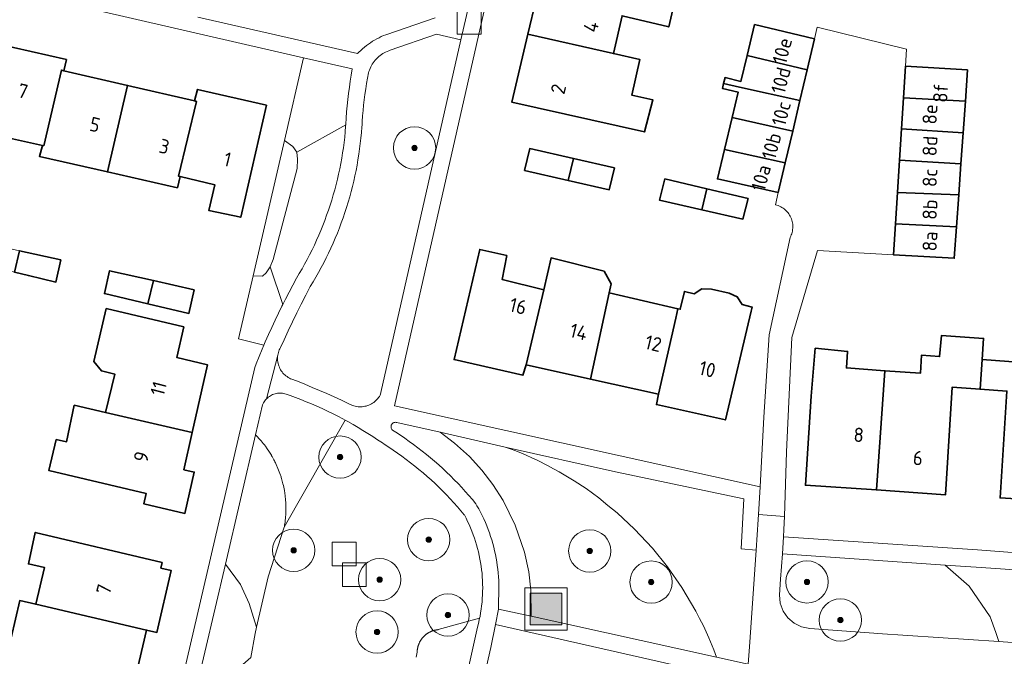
# Model space of a CAD drawing. Extents: x 154222 to 160093, y 456746 to 462495.
# Tile 73 of 254: x 157892 to 157985, y 460758 to 460818. Entities that reach past the tile are written whole.
import ezdxf
from ezdxf.enums import TextEntityAlignment as Align

# ---------------------------------------------------------------- set-up
doc = ezdxf.new("R2010")
doc.units = 0
doc.header["$LTSCALE"] = 0.75
doc.layers.get('0').update_dxf_attribs({"linetype": 'CONTINUOUS'})
for name, color, linetype, lineweight in [('B-XX-GR-BEPLANTING_CULTUUR_BODEMBEDEKKER-GV', 252, 'CONTINUOUS', 18), ('B-XX-GR-BEPLANTING_CULTUUR_BOSPLANTSOEN-GV', 252, 'CONTINUOUS', 18), ('B-XX-GR-BEPLANTING_CULTUUR_HEESTERS-GV', 252, 'CONTINUOUS', 18), ('B-XX-GR-BOOM-S', 252, 'CONTINUOUS', 25), ('B-XX-IE-MEUBILAIR_WEGMEUBILAIR-S', 252, 'CONTINUOUS', 25), ('B-XX-OG-BEBOUWING-GV', 6, 'CONTINUOUS', 35), ('B-XX-OG-BEBOUWING-T18', 1, 'CONTINUOUS', 18), ('B-XX-OG-TERREIN_CULTUURSCHEIDING-GV', 252, 'CONTINUOUS', 18), ('B-XX-OG-TERREIN_ERF-GV', 252, 'CONTINUOUS', 18), ('B-XX-RI-GWA_RIOOLPUT-S', 252, 'CONTINUOUS', 25), ('B-XX-VH-VERHARDING_STRAATBAKSTEEN-GV', 252, 'CONTINUOUS', 18), ('B-XX-VH-VERHARDING_TEGEL-GV', 252, 'CONTINUOUS', 18)]:
    doc.layers.add(name, color=color, linetype=linetype, lineweight=lineweight)
doc.styles.add('NLCS-ISO-M-T18', font='NLCS-ISO.ttf', dxfattribs={"height": 1.8})

# ---------------------------------------------------------------- blocks, each defined once
blk = doc.blocks.new('SIE-WEG_AFVALBAK-SO')
at = {"linetype": 'ByBlock', "lineweight": 18}
h = blk.add_hatch(color=0, dxfattribs=at)
h.dxf.hatch_style = 1
h.paths.add_polyline_path([(-1.5, -1.5), (1.5, -1.5), (1.5, 1.5), (-1.5, 1.5)])
at = {"color": 0, "linetype": 'ByBlock', "lineweight": 18}
for points in [[(-2, -2), (2, -2), (2, 2), (-2, 2)], [(-1.5, -1.5), (1.5, -1.5), (1.5, 1.5), (-1.5, 1.5)]]:
    blk.add_lwpolyline(points, close=True, dxfattribs=at)
blk = doc.blocks.new('SRI-PUT_INSPECTIEPUT_RIOOLPUT-SO')
at = {"color": 0, "linetype": 'ByBlock', "lineweight": 18}
blk.add_lwpolyline([(-1.125, -1.125), (1.125, -1.125), (1.125, 1.125), (-1.125, 1.125)], close=True, dxfattribs=at)
blk = doc.blocks.new('SGR-BOOM_01-SO')
at = {"linetype": 'ByBlock', "lineweight": 18}
h = blk.add_hatch(color=0, dxfattribs=at)
h.dxf.hatch_style = 1
edge = h.paths.add_edge_path()
edge.add_arc((0, 0), 0.25, 0, 360)
at = {"color": 0, "linetype": 'ByBlock', "lineweight": 18}
for radius in [2, 0.25]:
    blk.add_circle((0, 0), radius, dxfattribs=at)

msp = doc.modelspace()

# ---------------------------------------------------------------- linework, layer by layer
at = {"layer": 'B-XX-GR-BEPLANTING_CULTUUR_BODEMBEDEKKER-GV'}
msp.add_lwpolyline([(157982.762, 460766.236), (157979.368, 460766.47), (157981.638, 460764.491), (157983.618, 460761.583), (157984.141, 460760.109), (157984.427, 460759.238), (157986.938, 460759.068), (157987.255, 460763.924), (157999.852, 460763.088), (157999.509, 460758.231), (158000, 460758.198), (158003.383, 460757.971), (158003.838, 460764.77), (158000, 460765.037)], close=True, dxfattribs=at)
at = {"layer": 'B-XX-GR-BEPLANTING_CULTUUR_BOSPLANTSOEN-GV'}
msp.add_lwpolyline([(157908.785, 460818.227), (157923.878, 460814.774), (157924.005, 460814.907), (157924.172, 460815.073), (157924.344, 460815.232), (157924.522, 460815.385), (157924.705, 460815.533), (157924.893, 460815.674), (157925.085, 460815.808), (157925.282, 460815.936), (157925.484, 460816.057), (157925.689, 460816.171), (157925.898, 460816.278), (157926.11, 460816.378), (157926.326, 460816.471), (157926.545, 460816.556), (157931.216, 460818.155)], dxfattribs=at)
at = {"layer": 'B-XX-GR-BEPLANTING_CULTUUR_HEESTERS-GV'}
for points in [[(157923.376, 460813.328), (157918.778, 460814.388), (157916.971, 460806.579), (157917.768, 460805.993), (157918.147, 460805.48), (157922.757, 460808.035), (157922.761, 460808.102), (157922.797, 460808.686), (157922.842, 460809.269), (157922.894, 460809.852), (157922.955, 460810.434), (157923.023, 460811.015), (157923.1, 460811.595), (157923.184, 460812.174), (157923.276, 460812.752)], [(157922.748, 460807.908), (157922.757, 460808.035), (157918.147, 460805.48), (157918.201, 460804.804), (157918.174, 460803.939), (157915.902, 460795.319), (157915.605, 460794.643), (157916.806, 460791.089), (157917.061, 460791.595), (157917.403, 460792.256), (157917.753, 460792.915), (157918.109, 460793.569), (157918.37, 460794.003), (157918.625, 460794.442), (157918.872, 460794.885), (157919.113, 460795.331), (157919.347, 460795.781), (157919.573, 460796.235), (157919.792, 460796.692), (157920.004, 460797.153), (157920.209, 460797.617), (157920.406, 460798.084), (157920.596, 460798.554), (157920.778, 460799.027), (157920.953, 460799.503), (157921.121, 460799.982), (157921.281, 460800.463), (157921.433, 460800.946), (157921.578, 460801.433), (157921.714, 460801.921), (157921.844, 460802.411), (157921.965, 460802.903), (157922.079, 460803.398), (157922.185, 460803.894), (157922.283, 460804.391), (157922.373, 460804.89), (157922.455, 460805.39), (157922.529, 460805.892), (157922.596, 460806.395), (157922.654, 460806.898), (157922.705, 460807.403)], [(157917.768, 460805.993), (157916.971, 460806.579), (157914.009, 460793.778), (157914.901, 460793.751), (157915.253, 460794.075), (157915.605, 460794.643), (157915.902, 460795.319), (157918.174, 460803.939), (157918.201, 460804.804), (157918.147, 460805.48)], [(157916.806, 460791.089), (157915.605, 460794.643), (157915.253, 460794.075), (157914.901, 460793.751), (157914.009, 460793.778), (157912.632, 460787.827), (157915.034, 460787.253), (157915.159, 460787.55), (157915.458, 460788.232), (157915.764, 460788.911), (157916.078, 460789.587), (157916.398, 460790.26), (157916.726, 460790.929)], [(157916.664, 460782.705), (157916.545, 460782.709), (157916.427, 460782.705), (157916.308, 460782.693), (157916.191, 460782.673), (157916.075, 460782.645), (157915.962, 460782.61), (157915.851, 460782.567), (157915.743, 460782.517), (157915.639, 460782.459), (157915.539, 460782.395), (157915.443, 460782.324), (157915.353, 460782.247), (157915.268, 460782.164), (157915.188, 460782.076), (157915.115, 460781.982), (157915.048, 460781.884), (157914.988, 460781.781), (157914.935, 460781.674), (157914.902, 460781.597), (157914.242, 460778.767), (157914.425, 460778.573), (157914.559, 460778.432), (157914.665, 460778.313), (157914.769, 460778.193), (157914.87, 460778.071), (157914.97, 460777.947), (157915.068, 460777.822), (157915.164, 460777.695), (157915.333, 460777.455), (157915.493, 460777.223), (157915.554, 460777.128), (157915.614, 460777.033), (157915.673, 460776.937), (157915.731, 460776.84), (157915.756, 460776.798), (157915.78, 460776.756), (157915.804, 460776.714), (157915.828, 460776.672), (157915.97, 460776.414), (157915.986, 460776.383), (157916.002, 460776.353), (157916.017, 460776.322), (157916.033, 460776.291), (157916.073, 460776.213), (157916.111, 460776.134), (157916.15, 460776.055), (157916.188, 460775.974), (157916.357, 460775.584), (157916.537, 460775.115), (157916.591, 460774.961), (157916.616, 460774.885), (157916.641, 460774.809), (157916.665, 460774.733), (157916.688, 460774.656), (157916.762, 460774.385), (157916.829, 460774.137), (157916.865, 460773.984), (157916.898, 460773.831), (157916.929, 460773.677), (157916.957, 460773.523), (157917.027, 460773.01), (157917.067, 460772.636), (157917.09, 460772.355), (157917.098, 460772.188), (157917.102, 460772.022), (157917.104, 460771.855), (157917.103, 460771.688), (157917.1, 460771.522), (157917.093, 460771.355), (157917.091, 460771.318), (157917.089, 460771.282), (157917.087, 460771.245), (157917.085, 460771.208), (157917.073, 460771.038), (157917.058, 460770.868), (157917.04, 460770.699), (157917.019, 460770.53), (157916.995, 460770.361), (157916.983, 460770.281), (157916.97, 460770.201), (157916.956, 460770.121), (157916.942, 460770.041), (157922.711, 460780.154), (157922.485, 460780.276), (157922.001, 460780.529), (157921.514, 460780.775), (157921.023, 460781.014), (157920.528, 460781.245), (157920.03, 460781.47), (157919.529, 460781.687), (157919.025, 460781.896), (157918.518, 460782.099), (157918.008, 460782.293), (157917.495, 460782.481), (157917.129, 460782.609), (157917.016, 460782.644), (157916.9, 460782.672), (157916.783, 460782.692)], [(157927.519, 460779.95), (157927.461, 460779.955), (157927.403, 460779.951), (157927.346, 460779.94), (157927.291, 460779.922), (157927.239, 460779.895), (157927.191, 460779.862), (157927.148, 460779.823), (157927.111, 460779.778), (157927.081, 460779.729), (157927.057, 460779.676), (157927.041, 460779.62), (157927.033, 460779.562), (157927.033, 460779.504), (157927.041, 460779.446), (157927.056, 460779.391), (157927.079, 460779.337), (157927.11, 460779.288), (157927.146, 460779.242), (157927.185, 460779.206), (157927.493, 460779.01), (157927.918, 460778.732), (157928.339, 460778.447), (157928.755, 460778.155), (157929.166, 460777.857), (157929.573, 460777.553), (157929.975, 460777.242), (157930.372, 460776.924), (157930.764, 460776.601), (157931.151, 460776.271), (157931.532, 460775.936), (157931.909, 460775.594), (157932.279, 460775.247), (157932.645, 460774.894), (157933.004, 460774.535), (157933.358, 460774.17), (157933.707, 460773.8), (157934.049, 460773.424), (157934.385, 460773.043), (157934.716, 460772.657), (157935.04, 460772.266), (157935.149, 460772.079), (157935.321, 460771.77), (157935.486, 460771.457), (157935.644, 460771.141), (157935.795, 460770.822), (157935.939, 460770.499), (157936.075, 460770.172), (157936.204, 460769.843), (157936.325, 460769.511), (157936.439, 460769.177), (157936.545, 460768.839), (157936.644, 460768.5), (157936.734, 460768.158), (157936.818, 460767.815), (157936.893, 460767.469), (157936.96, 460767.122), (157937.02, 460766.774), (157937.071, 460766.424), (157937.115, 460766.073), (157937.151, 460765.722), (157937.179, 460765.369), (157937.199, 460765.016), (157937.211, 460764.663), (157937.214, 460764.31), (157937.21, 460763.956), (157937.198, 460763.603), (157937.178, 460763.25), (157937.18, 460762.316), (157940.28, 460761.632), (157940.243, 460764.11), (157940.04, 460765.832), (157939.65, 460767.674), (157938.769, 460770.236), (157937.624, 460772.567), (157936.644, 460774.085), (157935.6, 460775.445), (157934.434, 460776.718), (157933.014, 460777.998), (157931.661, 460779.012), (157927.576, 460779.937)], [(157914.425, 460778.573), (157914.242, 460778.767), (157911.397, 460766.561), (157912.814, 460764.644), (157913.621, 460762.847), (157914.339, 460760.608), (157915.42, 460765.347), (157916.942, 460770.041), (157916.956, 460770.121), (157916.97, 460770.201), (157916.983, 460770.281), (157916.995, 460770.361), (157917.019, 460770.53), (157917.04, 460770.699), (157917.058, 460770.868), (157917.073, 460771.038), (157917.085, 460771.208), (157917.087, 460771.245), (157917.089, 460771.282), (157917.091, 460771.318), (157917.093, 460771.355), (157917.1, 460771.522), (157917.103, 460771.688), (157917.104, 460771.855), (157917.102, 460772.022), (157917.098, 460772.188), (157917.09, 460772.355), (157917.067, 460772.636), (157917.027, 460773.01), (157916.957, 460773.523), (157916.929, 460773.677), (157916.898, 460773.831), (157916.865, 460773.984), (157916.829, 460774.137), (157916.762, 460774.385), (157916.688, 460774.656), (157916.665, 460774.733), (157916.641, 460774.809), (157916.616, 460774.885), (157916.591, 460774.961), (157916.537, 460775.115), (157916.357, 460775.584), (157916.188, 460775.974), (157916.15, 460776.055), (157916.111, 460776.134), (157916.073, 460776.213), (157916.033, 460776.291), (157916.017, 460776.322), (157916.002, 460776.353), (157915.986, 460776.383), (157915.97, 460776.414), (157915.828, 460776.672), (157915.804, 460776.714), (157915.78, 460776.756), (157915.756, 460776.798), (157915.731, 460776.84), (157915.673, 460776.937), (157915.614, 460777.033), (157915.554, 460777.128), (157915.493, 460777.223), (157915.333, 460777.455), (157915.164, 460777.695), (157915.068, 460777.822), (157914.97, 460777.947), (157914.87, 460778.071), (157914.769, 460778.193), (157914.665, 460778.313), (157914.559, 460778.432)], [(157912.814, 460764.644), (157911.397, 460766.561), (157908.486, 460754.074), (157910.338, 460754.969), (157912.291, 460756.431), (157913.79, 460757.728), (157914.201, 460760.003), (157914.339, 460760.608), (157913.621, 460762.847)]]:
    msp.add_lwpolyline(points, close=True, dxfattribs=at)
for points in [[(157960.775, 460757.112), (157960.893, 460758.741), (157961.512, 460767.89), (157960.107, 460767.996), (157960.354, 460772.725), (157948.228, 460775.261), (157937.82, 460777.617), (157938.382, 460777.419), (157938.722, 460777.286), (157939.125, 460777.124), (157939.511, 460776.963), (157940.615, 460776.464), (157940.822, 460776.371), (157941.862, 460775.852), (157942.383, 460775.569), (157942.904, 460775.286), (157944.331, 460774.429), (157945.449, 460773.688), (157946.65, 460772.816), (157947.519, 460772.109), (157948.387, 460771.402), (157950.028, 460769.872), (157951.72, 460768.055), (157953.14, 460766.296), (157954.502, 460764.346), (157955.817, 460762.129), (157956.178, 460761.425), (157956.539, 460760.72), (157957.059, 460759.588), (157957.531, 460758.453), (157957.777, 460757.773)], [(157931.975, 460746.137), (157935.209, 460760.62), (157935.292, 460760.951), (157935.367, 460761.283), (157935.4, 460761.442), (157931.482, 460760.373), (157931.443, 460760.369), (157931.405, 460760.364), (157931.366, 460760.359), (157931.328, 460760.353), (157931.289, 460760.346), (157931.251, 460760.338), (157931.213, 460760.33), (157931.176, 460760.321), (157931.14, 460760.312), (157931.104, 460760.303), (157931.068, 460760.292), (157931.032, 460760.281), (157930.996, 460760.27), (157930.96, 460760.257), (157930.925, 460760.245), (157930.89, 460760.231), (157930.855, 460760.217), (157930.82, 460760.202), (157930.786, 460760.187), (157930.752, 460760.171), (157930.718, 460760.155), (157930.684, 460760.138), (157930.651, 460760.12), (157930.618, 460760.102), (157930.585, 460760.083), (157930.553, 460760.064), (157930.521, 460760.044), (157930.488, 460760.023), (157930.456, 460760.001), (157930.424, 460759.979), (157930.393, 460759.957), (157930.362, 460759.933), (157930.331, 460759.909), (157930.301, 460759.885), (157930.271, 460759.86), (157930.242, 460759.835), (157930.213, 460759.809), (157930.184, 460759.782), (157930.156, 460759.756), (157930.128, 460759.728), (157930.101, 460759.7), (157930.075, 460759.671), (157930.049, 460759.642), (157930.023, 460759.613), (157929.998, 460759.583), (157929.973, 460759.553), (157929.949, 460759.522), (157929.927, 460759.492), (157929.905, 460759.462), (157929.883, 460759.431), (157929.863, 460759.4), (157929.842, 460759.369), (157929.823, 460759.337), (157929.803, 460759.305), (157929.785, 460759.273), (157929.767, 460759.24), (157929.749, 460759.207), (157929.732, 460759.175), (157929.716, 460759.142), (157929.701, 460759.109), (157929.686, 460759.076), (157929.671, 460759.043), (157929.657, 460759.009), (157929.644, 460758.975), (157929.631, 460758.941), (157929.619, 460758.907), (157929.607, 460758.873), (157929.596, 460758.838), (157929.586, 460758.803), (157929.576, 460758.769), (157929.567, 460758.734), (157929.558, 460758.698), (157929.55, 460758.663), (157929.542, 460758.624), (157929.534, 460758.586), (157929.528, 460758.547), (157929.522, 460758.508), (157929.516, 460758.469), (157929.512, 460758.43), (157929.508, 460758.391), (157929.505, 460758.351), (157929.502, 460758.312), (157929.5, 460758.272), (157929.499, 460758.233), (157929.421, 460757.788)]]:
    msp.add_lwpolyline(points, dxfattribs=at)
at = {"layer": 'B-XX-OG-BEBOUWING-GV'}
for points in [[(157953.955, 460820.313), (157941.516, 460823.185), (157939.953, 460816.61), (157948.029, 460814.783), (157948.849, 460818.358), (157953.256, 460817.29)], [(157967.021, 460816.176), (157961.366, 460817.512), (157960.664, 460814.606), (157966.33, 460813.24)], [(157948.029, 460814.783), (157939.953, 460816.61), (157938.428, 460810.199), (157950.967, 460807.381), (157951.766, 460810.398), (157949.76, 460810.853), (157950.532, 460814.216)], [(157896.376, 460814.205), (157889.686, 460815.736), (157887.219, 460805.283), (157890.244, 460804.634), (157890.705, 460806.866), (157894.125, 460806.097), (157894.24, 460806.071), (157895.895, 460813.218), (157896.125, 460813.165)], [(157966.33, 460813.24), (157960.664, 460814.606), (157960.069, 460812.145), (157958.577, 460812.505), (157958.441, 460811.938), (157959.94, 460811.604), (157965.646, 460810.332)], [(157896.125, 460813.165), (157895.895, 460813.218), (157894.24, 460806.071), (157894.125, 460806.097), (157893.823, 460805.059), (157900.252, 460803.607), (157902.151, 460811.768)], [(157981.486, 460813.259), (157975.632, 460813.594), (157975.439, 460810.615), (157981.276, 460810.284)], [(157965.646, 460810.332), (157959.94, 460811.604), (157958.441, 460811.938), (157958.333, 460811.491), (157959.826, 460811.131), (157959.249, 460808.742), (157964.966, 460807.441)], [(157908.463, 460810.305), (157902.151, 460811.768), (157900.252, 460803.607), (157906.859, 460802.115), (157907.11, 460803.155), (157906.964, 460803.19), (157908.657, 460810.261)], [(157915.26, 460809.921), (157908.767, 460811.392), (157908.463, 460810.305), (157908.657, 460810.261), (157906.964, 460803.19), (157907.11, 460803.155), (157910.38, 460802.393), (157909.81, 460799.965), (157912.835, 460799.316)], [(157981.276, 460810.284), (157975.439, 460810.615), (157975.247, 460807.663), (157981.066, 460807.304)], [(157964.966, 460807.441), (157959.249, 460808.742), (157958.521, 460805.726), (157964.267, 460804.47)], [(157981.066, 460807.304), (157975.247, 460807.663), (157975.055, 460804.712), (157980.858, 460804.37)], [(157944.251, 460804.863), (157940.135, 460805.805), (157939.639, 460803.752), (157943.772, 460802.807)], [(157964.267, 460804.47), (157958.521, 460805.726), (157957.85, 460802.947), (157963.606, 460801.66)], [(157948.143, 460803.973), (157944.251, 460804.863), (157943.772, 460802.807), (157947.648, 460801.921)], [(157980.858, 460804.37), (157975.055, 460804.712), (157974.857, 460801.65), (157980.651, 460801.426)], [(157956.85, 460802.013), (157952.898, 460802.934), (157952.403, 460800.932), (157956.374, 460800.032)], [(157960.756, 460801.103), (157956.85, 460802.013), (157956.374, 460800.032), (157960.261, 460799.151)], [(157980.651, 460801.426), (157974.857, 460801.65), (157974.666, 460798.709), (157980.438, 460798.414)], [(157980.438, 460798.414), (157974.666, 460798.709), (157974.476, 460795.784), (157980.229, 460795.448)], [(157895.849, 460795.291), (157891.957, 460796.161), (157891.477, 460794.121), (157892.785, 460793.812), (157895.379, 460793.2)], [(157937.958, 460795.695), (157935.406, 460796.289), (157932.98, 460785.878), (157939.487, 460784.393), (157939.784, 460785.394), (157941.468, 460792.452), (157937.514, 460793.442)], [(157947.151, 460794.225), (157942.146, 460795.478), (157941.468, 460792.452), (157939.784, 460785.394), (157945.881, 460784.044), (157947.628, 460792.173), (157947.624, 460792.174), (157947.808, 460793.029)], [(157904.596, 460793.334), (157900.446, 460794.262), (157899.963, 460792.118), (157904.072, 460791.148)], [(157908.452, 460792.471), (157904.596, 460793.334), (157904.072, 460791.148), (157907.95, 460790.233)], [(157957.294, 460792.543), (157956.397, 460792.555), (157955.674, 460792.099), (157954.748, 460792.311), (157954.354, 460790.63), (157954.128, 460790.682), (157953.93, 460789.781), (157952.297, 460782.623), (157952.099, 460781.622), (157958.606, 460780.187), (157961.032, 460790.448), (157961.125, 460790.843), (157960.181, 460791.065), (157959.736, 460791.789), (157958.97, 460792.158)], [(157954.128, 460790.682), (157947.628, 460792.173), (157945.881, 460784.044), (157952.297, 460782.623), (157953.93, 460789.781)], [(157907.471, 460788.958), (157900.144, 460790.696), (157898.956, 460785.685), (157899.676, 460784.802), (157900.934, 460784.515), (157900.053, 460780.888), (157908.261, 460778.998), (157909.697, 460785.388), (157906.788, 460786.078)], [(157973.683, 460784.827), (157972.868, 460773.562), (157979.405, 460773.119), (157980.017, 460783.262), (157982.67, 460783.082), (157982.86, 460785.876), (157982.996, 460787.871), (157979.006, 460788.143), (157978.843, 460786.168), (157977.144, 460786.308), (157977.022, 460784.589)], [(157967.104, 460786.949), (157966.697, 460782.412), (157966.17, 460774.017), (157972.868, 460773.562), (157973.683, 460784.827), (157970.035, 460785.087), (157970.146, 460786.65)], [(157985.382, 460785.704), (157982.86, 460785.876), (157982.67, 460783.082), (157985.201, 460782.91), (157984.551, 460772.817), (157991.037, 460772.399), (157991.557, 460780.716), (157987.804, 460780.925), (157988.079, 460785.522)], [(157900.053, 460780.888), (157897.109, 460781.566), (157896.397, 460778.119), (157895.418, 460778.321), (157894.724, 460775.398), (157903.902, 460773.236), (157903.673, 460772.262), (157907.566, 460771.345), (157908.443, 460775.248), (157907.467, 460775.467), (157908.261, 460778.998)], [(157905.423, 460766.705), (157893.435, 460769.548), (157892.788, 460766.573), (157894.295, 460766.252), (157893.474, 460762.769), (157903.942, 460760.337), (157904.916, 460760.111), (157906.275, 460765.955), (157905.301, 460766.181)], [(157893.474, 460762.769), (157891.972, 460763.11), (157891.142, 460759.587), (157890.5, 460756.712), (157902.438, 460753.872), (157903.942, 460760.337)]]:
    msp.add_lwpolyline(points, close=True, dxfattribs=at)
at = {"layer": 'B-XX-OG-TERREIN_CULTUURSCHEIDING-GV'}
for points in [[(157933.639, 460816.086), (157931.331, 460816.616), (157926.958, 460815.099), (157926.81, 460815.049), (157926.665, 460814.991), (157926.523, 460814.927), (157926.384, 460814.854), (157926.249, 460814.775), (157926.119, 460814.689), (157925.993, 460814.597), (157925.872, 460814.498), (157925.756, 460814.393), (157925.646, 460814.283), (157925.542, 460814.167), (157925.443, 460814.045), (157925.351, 460813.919), (157925.266, 460813.788), (157925.187, 460813.653), (157925.116, 460813.514), (157925.051, 460813.372), (157924.994, 460813.227), (157924.945, 460813.079), (157924.909, 460812.953), (157924.811, 460812.449), (157924.721, 460811.943), (157924.639, 460811.436), (157924.565, 460810.928), (157924.498, 460810.419), (157924.44, 460809.909), (157924.39, 460809.398), (157924.347, 460808.886), (157924.313, 460808.374), (157924.295, 460808.05), (157924.28, 460807.826), (157924.238, 460807.312), (157924.189, 460806.799), (157924.132, 460806.287), (157924.066, 460805.776), (157923.993, 460805.266), (157923.912, 460804.758), (157923.823, 460804.25), (157923.727, 460803.745), (157923.622, 460803.24), (157923.51, 460802.737), (157923.389, 460802.236), (157923.261, 460801.738), (157923.126, 460801.241), (157922.982, 460800.746), (157922.831, 460800.253), (157922.672, 460799.763), (157922.506, 460799.276), (157922.332, 460798.791), (157922.151, 460798.309), (157921.962, 460797.83), (157921.766, 460797.353), (157921.562, 460796.88), (157921.351, 460796.41), (157921.133, 460795.944), (157920.907, 460795.48), (157920.675, 460795.021), (157920.435, 460794.565), (157920.188, 460794.113), (157919.934, 460793.664), (157919.674, 460793.22), (157919.406, 460792.78), (157918.975, 460791.95), (157918.551, 460791.116), (157918.134, 460790.279), (157917.725, 460789.438), (157917.322, 460788.593), (157916.927, 460787.745), (157916.596, 460787.02), (157916.535, 460786.906), (157916.481, 460786.789), (157916.434, 460786.668), (157916.395, 460786.545), (157916.364, 460786.42), (157916.34, 460786.293), (157916.324, 460786.165), (157916.317, 460786.036), (157916.317, 460785.907), (157916.325, 460785.778), (157916.341, 460785.65), (157916.365, 460785.523), (157916.397, 460785.398), (157916.437, 460785.275), (157916.484, 460785.155), (157916.538, 460785.038), (157916.6, 460784.924), (157916.669, 460784.815), (157916.744, 460784.71), (157916.825, 460784.609), (157916.913, 460784.514), (157917.006, 460784.425), (157917.105, 460784.342), (157917.209, 460784.265), (157917.317, 460784.194), (157917.429, 460784.13), (157917.545, 460784.074), (157917.574, 460784.061), (157918.185, 460783.825), (157918.889, 460783.545), (157919.59, 460783.257), (157920.288, 460782.962), (157920.983, 460782.66), (157921.675, 460782.35), (157922.363, 460782.033), (157923.048, 460781.709), (157923.163, 460781.647), (157923.282, 460781.591), (157923.404, 460781.543), (157923.529, 460781.503), (157923.656, 460781.47), (157923.785, 460781.445), (157923.915, 460781.428), (157924.046, 460781.419), (157924.177, 460781.418), (157924.308, 460781.425), (157924.438, 460781.44), (157924.568, 460781.463), (157924.695, 460781.493), (157924.821, 460781.532), (157924.944, 460781.578), (157925.063, 460781.631), (157925.18, 460781.692), (157925.292, 460781.759), (157925.4, 460781.833), (157925.504, 460781.914), (157925.602, 460782.001), (157925.695, 460782.093), (157925.782, 460782.192), (157925.863, 460782.295), (157925.937, 460782.403), (157926.005, 460782.515), (157926.052, 460782.604), (157926.072, 460782.774)], [(157937.82, 460777.617), (157931.661, 460779.012), (157933.014, 460777.998), (157934.434, 460776.718), (157935.6, 460775.445), (157936.644, 460774.085), (157937.624, 460772.567), (157938.769, 460770.236), (157939.65, 460767.674), (157940.04, 460765.832), (157940.243, 460764.11), (157940.28, 460761.632), (157957.777, 460757.773), (157957.531, 460758.453), (157957.059, 460759.588), (157956.539, 460760.72), (157956.178, 460761.425), (157955.817, 460762.129), (157954.502, 460764.346), (157953.14, 460766.296), (157951.72, 460768.055), (157950.028, 460769.872), (157948.387, 460771.402), (157947.519, 460772.109), (157946.65, 460772.816), (157945.449, 460773.688), (157944.331, 460774.429), (157942.904, 460775.286), (157942.383, 460775.569), (157941.862, 460775.852), (157940.822, 460776.371), (157940.615, 460776.464), (157939.511, 460776.963), (157939.125, 460777.124), (157938.722, 460777.286), (157938.382, 460777.419)], [(157979.368, 460766.47), (157964.006, 460767.527), (157963.824, 460765.131), (157963.727, 460763.649), (157963.796, 460762.867), (157964.062, 460762.129), (157964.507, 460761.483), (157965.102, 460760.972), (157965.808, 460760.629), (157966.577, 460760.477), (157972.639, 460760.037), (157972.962, 460760.012), (157984.427, 460759.238), (157984.141, 460760.109), (157983.618, 460761.583), (157981.638, 460764.491)]]:
    msp.add_lwpolyline(points, close=True, dxfattribs=at)
msp.add_lwpolyline([(157929.421, 460757.788), (157929.499, 460758.233), (157929.5, 460758.272), (157929.502, 460758.312), (157929.505, 460758.351), (157929.508, 460758.391), (157929.512, 460758.43), (157929.516, 460758.469), (157929.522, 460758.508), (157929.528, 460758.547), (157929.534, 460758.586), (157929.542, 460758.624), (157929.55, 460758.663), (157929.558, 460758.698), (157929.567, 460758.734), (157929.576, 460758.769), (157929.586, 460758.803), (157929.596, 460758.838), (157929.607, 460758.873), (157929.619, 460758.907), (157929.631, 460758.941), (157929.644, 460758.975), (157929.657, 460759.009), (157929.671, 460759.043), (157929.686, 460759.076), (157929.701, 460759.109), (157929.716, 460759.142), (157929.732, 460759.175), (157929.749, 460759.207), (157929.767, 460759.24), (157929.785, 460759.273), (157929.803, 460759.305), (157929.823, 460759.337), (157929.842, 460759.369), (157929.863, 460759.4), (157929.883, 460759.431), (157929.905, 460759.462), (157929.927, 460759.492), (157929.949, 460759.522), (157929.973, 460759.553), (157929.998, 460759.583), (157930.023, 460759.613), (157930.049, 460759.642), (157930.075, 460759.671), (157930.101, 460759.7), (157930.128, 460759.728), (157930.156, 460759.756), (157930.184, 460759.782), (157930.213, 460759.809), (157930.242, 460759.835), (157930.271, 460759.86), (157930.301, 460759.885), (157930.331, 460759.909), (157930.362, 460759.933), (157930.393, 460759.957), (157930.424, 460759.979), (157930.456, 460760.001), (157930.488, 460760.023), (157930.521, 460760.044), (157930.553, 460760.064), (157930.585, 460760.083), (157930.618, 460760.102), (157930.651, 460760.12), (157930.684, 460760.138), (157930.718, 460760.155), (157930.752, 460760.171), (157930.786, 460760.187), (157930.82, 460760.202), (157930.855, 460760.217), (157930.89, 460760.231), (157930.925, 460760.245), (157930.96, 460760.257), (157930.996, 460760.27), (157931.032, 460760.281), (157931.068, 460760.292), (157931.104, 460760.303), (157931.14, 460760.312), (157931.176, 460760.321), (157931.213, 460760.33), (157931.251, 460760.338), (157931.289, 460760.346), (157931.328, 460760.353), (157931.366, 460760.359), (157931.405, 460760.364), (157931.443, 460760.369), (157931.482, 460760.373), (157935.4, 460761.442), (157935.435, 460761.618), (157935.494, 460761.953), (157935.546, 460762.291), (157935.589, 460762.629), (157935.625, 460762.968), (157935.653, 460763.308), (157935.673, 460763.648), (157935.684, 460763.989), (157935.688, 460764.33), (157935.684, 460764.671), (157935.672, 460765.012), (157935.652, 460765.352), (157935.624, 460765.692), (157935.587, 460766.031), (157935.543, 460766.369), (157935.491, 460766.706), (157935.431, 460767.042), (157935.364, 460767.376), (157935.288, 460767.709), (157935.205, 460768.039), (157935.114, 460768.368), (157935.015, 460768.694), (157934.909, 460769.018), (157934.795, 460769.34), (157934.673, 460769.658), (157934.544, 460769.974), (157934.408, 460770.287), (157934.264, 460770.596), (157934.114, 460770.902), (157933.956, 460771.204), (157933.953, 460771.209), (157933.628, 460771.597), (157933.296, 460771.981), (157932.959, 460772.359), (157932.616, 460772.731), (157932.266, 460773.098), (157931.911, 460773.46), (157931.551, 460773.815), (157931.185, 460774.166), (157930.813, 460774.51), (157930.436, 460774.848), (157930.054, 460775.181), (157929.666, 460775.507), (157929.274, 460775.827), (157928.876, 460776.141), (157928.473, 460776.449), (157928.066, 460776.75), (157927.654, 460777.045), (157927.237, 460777.333), (157926.816, 460777.615), (157926.391, 460777.889), (157926.212, 460778.002), (157925.761, 460778.31), (157925.306, 460778.611), (157924.846, 460778.906), (157924.382, 460779.194), (157923.914, 460779.475), (157923.441, 460779.749), (157922.965, 460780.016), (157922.711, 460780.154), (157916.942, 460770.041), (157915.42, 460765.347), (157914.339, 460760.608), (157914.201, 460760.003), (157913.79, 460757.728)], dxfattribs=at)
at = {"layer": 'B-XX-OG-TERREIN_ERF-GV'}
for points in [[(157942.003, 460846.033), (157927.359, 460781.516), (157948.387, 460776.844), (157961.882, 460773.846), (157962.255, 460780.424), (157962.739, 460788.201), (157964.717, 460797.411), (157964.776, 460797.527), (157964.828, 460797.646), (157964.873, 460797.769), (157964.91, 460797.894), (157964.939, 460798.021), (157964.961, 460798.149), (157964.974, 460798.279), (157964.98, 460798.409), (157964.977, 460798.54), (157964.967, 460798.669), (157964.948, 460798.798), (157964.922, 460798.926), (157964.888, 460799.052), (157964.846, 460799.175), (157964.797, 460799.296), (157964.74, 460799.413), (157964.677, 460799.527), (157964.606, 460799.637), (157964.529, 460799.742), (157964.446, 460799.842), (157964.356, 460799.937), (157964.261, 460800.026), (157964.161, 460800.109), (157964.056, 460800.186), (157963.946, 460800.256), (157963.832, 460800.319), (157963.715, 460800.376), (157963.594, 460800.425), (157963.47, 460800.466), (157963.345, 460800.5), (157963.336, 460800.502), (157963.606, 460801.66), (157957.85, 460802.947), (157958.521, 460805.726), (157959.249, 460808.742), (157959.826, 460811.131), (157958.333, 460811.491), (157958.441, 460811.938), (157958.577, 460812.505), (157960.069, 460812.145), (157960.664, 460814.606), (157961.366, 460817.512), (157967.021, 460816.176), (157967.291, 460817.275), (157975.73, 460815.21), (157975.632, 460813.594), (157981.486, 460813.259), (157981.276, 460810.284), (157981.066, 460807.304), (157980.858, 460804.37), (157980.651, 460801.426), (157980.438, 460798.414), (157980.229, 460795.448), (157974.476, 460795.784), (157967.321, 460796.166), (157964.899, 460787.976), (157964.371, 460777.169), (157964.181, 460771.055), (157964.143, 460769.835), (157964.106, 460769.147), (157982.422, 460767.9), (158000, 460766.57)], [(157905.886, 460749.53), (157914.17, 460785.132), (157914.307, 460785.483), (157914.584, 460786.175), (157914.868, 460786.864), (157915.034, 460787.253), (157912.632, 460787.827), (157914.009, 460793.778), (157916.971, 460806.579), (157918.778, 460814.388), (157886.842, 460821.752)], [(157991.037, 460772.399), (157984.551, 460772.817), (157985.201, 460782.91), (157982.67, 460783.082), (157980.017, 460783.262), (157979.405, 460773.119), (157972.868, 460773.562), (157966.17, 460774.017), (157966.697, 460782.412), (157967.104, 460786.949), (157970.146, 460786.65), (157970.035, 460785.087), (157973.683, 460784.827), (157977.022, 460784.589), (157977.144, 460786.308), (157978.843, 460786.168), (157979.006, 460788.143), (157982.996, 460787.871), (157982.86, 460785.876), (157985.382, 460785.704)], [(157960.64, 460755.471), (157936.904, 460760.85), (157936.457, 460758.675), (157927.946, 460721.445)]]:
    msp.add_lwpolyline(points, dxfattribs=at)
for points in [[(157939.953, 460816.61), (157941.516, 460823.185), (157953.955, 460820.313), (157953.256, 460817.29), (157948.849, 460818.358), (157948.029, 460814.783), (157950.532, 460814.216), (157949.76, 460810.853), (157951.766, 460810.398), (157950.967, 460807.381), (157938.428, 460810.199)], [(157896.376, 460814.205), (157896.125, 460813.165), (157902.151, 460811.768), (157908.463, 460810.305), (157908.767, 460811.392), (157915.26, 460809.921), (157912.835, 460799.316), (157909.81, 460799.965), (157910.38, 460802.393), (157907.11, 460803.155), (157906.859, 460802.115), (157900.252, 460803.607), (157893.823, 460805.059), (157894.125, 460806.097), (157890.705, 460806.866), (157890.244, 460804.634), (157887.219, 460805.283), (157889.686, 460815.736)], [(157944.251, 460804.863), (157948.143, 460803.973), (157947.648, 460801.921), (157943.772, 460802.807), (157939.639, 460803.752), (157940.135, 460805.805)], [(157960.756, 460801.103), (157960.261, 460799.151), (157956.374, 460800.032), (157952.403, 460800.932), (157952.898, 460802.934), (157956.85, 460802.013)], [(157891.957, 460796.161), (157895.849, 460795.291), (157895.379, 460793.2), (157892.785, 460793.812), (157891.477, 460794.121), (157887.432, 460795.075), (157887.881, 460797.073)], [(157957.294, 460792.543), (157958.97, 460792.158), (157959.736, 460791.789), (157960.181, 460791.065), (157961.125, 460790.843), (157961.032, 460790.448), (157958.606, 460780.187), (157952.099, 460781.622), (157952.297, 460782.623), (157945.881, 460784.044), (157939.784, 460785.394), (157939.487, 460784.393), (157932.98, 460785.878), (157935.406, 460796.289), (157937.958, 460795.695), (157937.514, 460793.442), (157941.468, 460792.452), (157942.146, 460795.478), (157947.151, 460794.225), (157947.808, 460793.029), (157947.624, 460792.174), (157947.628, 460792.173), (157954.128, 460790.682), (157954.354, 460790.63), (157954.748, 460792.311), (157955.674, 460792.099), (157956.397, 460792.555)], [(157904.596, 460793.334), (157908.452, 460792.471), (157907.95, 460790.233), (157904.072, 460791.148), (157899.963, 460792.118), (157900.446, 460794.262)], [(157900.053, 460780.888), (157900.934, 460784.515), (157899.676, 460784.802), (157898.956, 460785.685), (157900.144, 460790.696), (157907.471, 460788.958), (157906.788, 460786.078), (157909.697, 460785.388), (157908.261, 460778.998), (157907.467, 460775.467), (157908.443, 460775.248), (157907.566, 460771.345), (157903.673, 460772.262), (157903.902, 460773.236), (157894.724, 460775.398), (157895.418, 460778.321), (157896.397, 460778.119), (157897.109, 460781.566)], [(157905.423, 460766.705), (157905.301, 460766.181), (157906.275, 460765.955), (157904.916, 460760.111), (157903.942, 460760.337), (157902.438, 460753.872), (157890.5, 460756.712), (157891.142, 460759.587), (157891.972, 460763.11), (157893.474, 460762.769), (157894.295, 460766.252), (157892.788, 460766.573), (157893.435, 460769.548)]]:
    msp.add_lwpolyline(points, close=True, dxfattribs=at)
at = {"layer": 'B-XX-VH-VERHARDING_STRAATBAKSTEEN-GV'}
msp.add_lwpolyline([(157975.73, 460815.21), (157967.291, 460817.275), (157967.021, 460816.176), (157966.33, 460813.24), (157965.646, 460810.332), (157964.966, 460807.441), (157964.267, 460804.47), (157963.606, 460801.66), (157963.336, 460800.502), (157963.345, 460800.5), (157963.47, 460800.466), (157963.594, 460800.425), (157963.715, 460800.376), (157963.832, 460800.319), (157963.946, 460800.256), (157964.056, 460800.186), (157964.161, 460800.109), (157964.261, 460800.026), (157964.356, 460799.937), (157964.446, 460799.842), (157964.529, 460799.742), (157964.606, 460799.637), (157964.677, 460799.527), (157964.74, 460799.413), (157964.797, 460799.296), (157964.846, 460799.175), (157964.888, 460799.052), (157964.922, 460798.926), (157964.948, 460798.798), (157964.967, 460798.669), (157964.977, 460798.54), (157964.98, 460798.409), (157964.974, 460798.279), (157964.961, 460798.149), (157964.939, 460798.021), (157964.91, 460797.894), (157964.873, 460797.769), (157964.828, 460797.646), (157964.776, 460797.527), (157964.717, 460797.411), (157962.739, 460788.201), (157962.255, 460780.424), (157961.882, 460773.846), (157961.735, 460771.24), (157964.181, 460771.055), (157964.371, 460777.169), (157964.899, 460787.976), (157967.321, 460796.166), (157974.476, 460795.784), (157974.666, 460798.709), (157974.857, 460801.65), (157975.055, 460804.712), (157975.247, 460807.663), (157975.439, 460810.615), (157975.632, 460813.594)], close=True, dxfattribs=at)
at = {"layer": 'B-XX-VH-VERHARDING_TEGEL-GV'}
for points in [[(157927.946, 460721.445), (157936.457, 460758.675), (157936.904, 460760.85), (157937.18, 460762.316), (157937.178, 460763.25), (157937.198, 460763.603), (157937.21, 460763.956), (157937.214, 460764.31), (157937.211, 460764.663), (157937.199, 460765.016), (157937.179, 460765.369), (157937.151, 460765.722), (157937.115, 460766.073), (157937.071, 460766.424), (157937.02, 460766.774), (157936.96, 460767.122), (157936.893, 460767.469), (157936.818, 460767.815), (157936.734, 460768.158), (157936.644, 460768.5), (157936.545, 460768.839), (157936.439, 460769.177), (157936.325, 460769.511), (157936.204, 460769.843), (157936.075, 460770.172), (157935.939, 460770.499), (157935.795, 460770.822), (157935.644, 460771.141), (157935.486, 460771.457), (157935.321, 460771.77), (157935.149, 460772.079), (157935.04, 460772.266), (157934.716, 460772.657), (157934.385, 460773.043), (157934.049, 460773.424), (157933.707, 460773.8), (157933.358, 460774.17), (157933.004, 460774.535), (157932.645, 460774.894), (157932.279, 460775.247), (157931.909, 460775.594), (157931.532, 460775.936), (157931.151, 460776.271), (157930.764, 460776.601), (157930.372, 460776.924), (157929.975, 460777.242), (157929.573, 460777.553), (157929.166, 460777.857), (157928.755, 460778.155), (157928.339, 460778.447), (157927.918, 460778.732), (157927.493, 460779.01), (157927.185, 460779.206), (157927.146, 460779.242), (157927.11, 460779.288), (157927.079, 460779.337), (157927.056, 460779.391), (157927.041, 460779.446), (157927.033, 460779.504), (157927.033, 460779.562), (157927.041, 460779.62), (157927.057, 460779.676), (157927.081, 460779.729), (157927.111, 460779.778), (157927.148, 460779.823), (157927.191, 460779.862), (157927.239, 460779.895), (157927.291, 460779.922), (157927.346, 460779.94), (157927.403, 460779.951), (157927.461, 460779.955), (157927.519, 460779.95), (157927.576, 460779.937), (157931.661, 460779.012), (157937.82, 460777.617), (157948.228, 460775.261), (157960.354, 460772.725), (157960.107, 460767.996), (157961.512, 460767.89), (157961.708, 460770.77), (157961.735, 460771.24), (157961.882, 460773.846), (157948.387, 460776.844), (157927.359, 460781.516), (157942.003, 460846.033)], [(157886.842, 460821.752), (157918.778, 460814.388), (157923.376, 460813.328), (157923.276, 460812.752), (157923.184, 460812.174), (157923.1, 460811.595), (157923.023, 460811.015), (157922.955, 460810.434), (157922.894, 460809.852), (157922.842, 460809.269), (157922.797, 460808.686), (157922.761, 460808.102), (157922.757, 460808.035), (157922.748, 460807.908), (157922.705, 460807.403), (157922.654, 460806.898), (157922.596, 460806.395), (157922.529, 460805.892), (157922.455, 460805.39), (157922.373, 460804.89), (157922.283, 460804.391), (157922.185, 460803.894), (157922.079, 460803.398), (157921.965, 460802.903), (157921.844, 460802.411), (157921.714, 460801.921), (157921.578, 460801.433), (157921.433, 460800.946), (157921.281, 460800.463), (157921.121, 460799.982), (157920.953, 460799.503), (157920.778, 460799.027), (157920.596, 460798.554), (157920.406, 460798.084), (157920.209, 460797.617), (157920.004, 460797.153), (157919.792, 460796.692), (157919.573, 460796.235), (157919.347, 460795.781), (157919.113, 460795.331), (157918.872, 460794.885), (157918.625, 460794.442), (157918.37, 460794.003), (157918.109, 460793.569), (157917.753, 460792.915), (157917.403, 460792.256), (157917.061, 460791.595), (157916.806, 460791.089), (157916.726, 460790.929), (157916.398, 460790.26), (157916.078, 460789.587), (157915.764, 460788.911), (157915.458, 460788.232), (157915.159, 460787.55), (157915.034, 460787.253), (157914.868, 460786.864), (157914.584, 460786.175), (157914.307, 460785.483), (157914.17, 460785.132), (157905.886, 460749.53)], [(157908.486, 460754.074), (157911.397, 460766.561), (157914.242, 460778.767), (157914.902, 460781.597), (157914.935, 460781.674), (157914.988, 460781.781), (157915.048, 460781.884), (157915.115, 460781.982), (157915.188, 460782.076), (157915.268, 460782.164), (157916.34, 460786.293), (157916.364, 460786.42), (157916.395, 460786.545), (157916.434, 460786.668), (157916.481, 460786.789), (157916.535, 460786.906), (157916.596, 460787.02), (157916.927, 460787.745), (157917.322, 460788.593), (157917.725, 460789.438), (157918.134, 460790.279), (157918.551, 460791.116), (157918.975, 460791.95), (157919.406, 460792.78), (157919.674, 460793.22), (157919.934, 460793.664), (157920.188, 460794.113), (157920.435, 460794.565), (157920.675, 460795.021), (157920.907, 460795.48), (157921.133, 460795.944), (157921.351, 460796.41), (157921.562, 460796.88), (157921.766, 460797.353), (157921.962, 460797.83), (157922.151, 460798.309), (157922.332, 460798.791), (157922.506, 460799.276), (157922.672, 460799.763), (157922.831, 460800.253), (157922.982, 460800.746), (157923.126, 460801.241), (157923.261, 460801.738), (157923.389, 460802.236), (157923.51, 460802.737), (157923.622, 460803.24), (157923.727, 460803.745), (157923.823, 460804.25), (157923.912, 460804.758), (157923.993, 460805.266), (157924.066, 460805.776), (157924.132, 460806.287), (157924.189, 460806.799), (157924.238, 460807.312), (157924.28, 460807.826), (157924.295, 460808.05), (157924.313, 460808.374), (157924.347, 460808.886), (157924.39, 460809.398), (157924.44, 460809.909), (157924.498, 460810.419), (157924.565, 460810.928), (157924.639, 460811.436), (157924.721, 460811.943), (157924.811, 460812.449), (157924.909, 460812.953), (157924.945, 460813.079), (157924.994, 460813.227), (157925.051, 460813.372), (157925.116, 460813.514), (157925.187, 460813.653), (157925.266, 460813.788), (157925.351, 460813.919), (157925.443, 460814.045), (157925.542, 460814.167), (157925.646, 460814.283), (157925.756, 460814.393), (157925.872, 460814.498), (157925.993, 460814.597), (157926.119, 460814.689), (157926.249, 460814.775), (157926.384, 460814.854), (157926.523, 460814.927), (157926.665, 460814.991), (157926.81, 460815.049), (157926.958, 460815.099), (157931.331, 460816.616), (157933.639, 460816.086), (157934.902, 460821.652)], [(157934.902, 460821.652), (157933.639, 460816.086), (157926.072, 460782.774), (157926.052, 460782.604), (157926.005, 460782.515), (157925.937, 460782.403), (157925.863, 460782.295), (157925.782, 460782.192), (157925.695, 460782.093), (157925.602, 460782.001), (157925.504, 460781.914), (157925.4, 460781.833), (157925.292, 460781.759), (157925.18, 460781.692), (157925.063, 460781.631), (157924.944, 460781.578), (157924.821, 460781.532), (157924.695, 460781.493), (157924.568, 460781.463), (157924.438, 460781.44), (157924.308, 460781.425), (157924.177, 460781.418), (157924.046, 460781.419), (157923.915, 460781.428), (157923.785, 460781.445), (157923.656, 460781.47), (157923.529, 460781.503), (157923.404, 460781.543), (157923.282, 460781.591), (157923.163, 460781.647), (157923.048, 460781.709), (157922.363, 460782.033), (157921.675, 460782.35), (157920.983, 460782.66), (157920.288, 460782.962), (157919.59, 460783.257), (157918.889, 460783.545), (157918.185, 460783.825), (157917.574, 460784.061), (157917.545, 460784.074), (157917.429, 460784.13), (157917.317, 460784.194), (157917.209, 460784.265), (157917.105, 460784.342), (157917.006, 460784.425), (157916.913, 460784.514), (157916.825, 460784.609), (157916.744, 460784.71), (157916.669, 460784.815), (157916.6, 460784.924), (157916.538, 460785.038), (157916.484, 460785.155), (157916.437, 460785.275), (157916.397, 460785.398), (157916.365, 460785.523), (157916.341, 460785.65), (157916.325, 460785.778), (157916.317, 460785.907), (157916.317, 460786.036), (157916.324, 460786.165), (157916.34, 460786.293), (157915.268, 460782.164), (157915.353, 460782.247), (157915.443, 460782.324), (157915.539, 460782.395), (157915.639, 460782.459), (157915.743, 460782.517), (157915.851, 460782.567), (157915.962, 460782.61), (157916.075, 460782.645), (157916.191, 460782.673), (157916.308, 460782.693), (157916.427, 460782.705), (157916.545, 460782.709), (157916.664, 460782.705), (157916.783, 460782.692), (157916.9, 460782.672), (157917.016, 460782.644), (157917.129, 460782.609), (157917.495, 460782.481), (157918.008, 460782.293), (157918.518, 460782.099), (157919.025, 460781.896), (157919.529, 460781.687), (157920.03, 460781.47), (157920.528, 460781.245), (157921.023, 460781.014), (157921.514, 460780.775), (157922.001, 460780.529), (157922.485, 460780.276), (157922.711, 460780.154), (157922.965, 460780.016), (157923.441, 460779.749), (157923.914, 460779.475), (157924.382, 460779.194), (157924.846, 460778.906), (157925.306, 460778.611), (157925.761, 460778.31), (157926.212, 460778.002), (157926.391, 460777.889), (157926.816, 460777.615), (157927.237, 460777.333), (157927.654, 460777.045), (157928.066, 460776.75), (157928.473, 460776.449), (157928.876, 460776.141), (157929.274, 460775.827), (157929.666, 460775.507), (157930.054, 460775.181), (157930.436, 460774.848), (157930.813, 460774.51), (157931.185, 460774.166), (157931.551, 460773.815), (157931.911, 460773.46), (157932.266, 460773.098), (157932.616, 460772.731), (157932.959, 460772.359), (157933.296, 460771.981), (157933.628, 460771.597), (157933.953, 460771.209), (157933.956, 460771.204), (157934.114, 460770.902), (157934.264, 460770.596), (157934.408, 460770.287), (157934.544, 460769.974), (157934.673, 460769.658), (157934.795, 460769.34), (157934.909, 460769.018), (157935.015, 460768.694), (157935.114, 460768.368), (157935.205, 460768.039), (157935.288, 460767.709), (157935.364, 460767.376), (157935.431, 460767.042), (157935.491, 460766.706), (157935.543, 460766.369), (157935.587, 460766.031), (157935.624, 460765.692), (157935.652, 460765.352), (157935.672, 460765.012), (157935.684, 460764.671), (157935.688, 460764.33), (157935.684, 460763.989), (157935.673, 460763.648), (157935.653, 460763.308), (157935.625, 460762.968), (157935.589, 460762.629), (157935.546, 460762.291), (157935.494, 460761.953), (157935.435, 460761.618), (157935.4, 460761.442), (157935.367, 460761.283), (157935.292, 460760.951), (157935.209, 460760.62), (157931.975, 460746.137)], [(157931.216, 460818.155), (157926.545, 460816.556), (157926.326, 460816.471), (157926.11, 460816.378), (157925.898, 460816.278), (157925.689, 460816.171), (157925.484, 460816.057), (157925.282, 460815.936), (157925.085, 460815.808), (157924.893, 460815.674), (157924.705, 460815.533), (157924.522, 460815.385), (157924.344, 460815.232), (157924.172, 460815.073), (157924.005, 460814.907), (157923.878, 460814.774), (157908.785, 460818.227)], [(157986.938, 460759.068), (157984.427, 460759.238), (157972.962, 460760.012), (157972.639, 460760.037), (157966.577, 460760.477), (157965.808, 460760.629), (157965.102, 460760.972), (157964.507, 460761.483), (157964.062, 460762.129), (157963.796, 460762.867), (157963.727, 460763.649), (157963.824, 460765.131), (157964.006, 460767.527), (157964.106, 460769.147), (157964.143, 460769.835), (157964.181, 460771.055), (157961.735, 460771.24), (157961.708, 460770.77), (157961.512, 460767.89), (157960.893, 460758.741), (157960.775, 460757.112)]]:
    msp.add_lwpolyline(points, dxfattribs=at)
for points in [[(158004.638, 460783.119), (158003.438, 460783.19), (158002.583, 460769.756), (158002.259, 460766.399), (158000, 460766.57), (157982.422, 460767.9), (157964.106, 460769.147), (157964.006, 460767.527), (157979.368, 460766.47), (157982.762, 460766.236), (158000, 460765.037), (158003.838, 460764.77), (158003.383, 460757.971), (158005.005, 460757.867), (158005.117, 460759.602), (158005.551, 460766.322), (158003.922, 460766.434), (158003.579, 460766.486), (158004.212, 460776.426), (158004.792, 460776.389), (158004.942, 460778.635), (158005.242, 460783.083)], [(157940.28, 460761.632), (157937.18, 460762.316), (157936.904, 460760.85), (157960.64, 460755.471), (157960.775, 460757.112), (157957.777, 460757.773)]]:
    msp.add_lwpolyline(points, close=True, dxfattribs=at)

# ---------------------------------------------------------------- block references
at = {"layer": 'B-XX-GR-BOOM-S'}
for p in [(157929.253, 460805.868), (157922.217, 460776.669), (157930.59, 460768.875), (157917.837, 460767.863), (157945.8, 460767.803), (157925.96, 460765.095), (157951.595, 460764.862), (157966.317, 460764.881), (157932.409, 460761.751), (157969.469, 460761.279), (157925.717, 460760.151)]:
    msp.add_blockref('SGR-BOOM_01-SO', p, dxfattribs=at)
at = {"layer": 'B-XX-IE-MEUBILAIR_WEGMEUBILAIR-S'}
msp.add_blockref('SIE-WEG_AFVALBAK-SO', (157941.663, 460762.324), dxfattribs=at)
at = {"layer": 'B-XX-RI-GWA_RIOOLPUT-S'}
for p in [(157934.415, 460817.751), (157922.613, 460767.515), (157923.565, 460765.569)]:
    msp.add_blockref('SRI-PUT_INSPECTIEPUT_RIOOLPUT-SO', p, dxfattribs=at)

# ---------------------------------------------------------------- texts
at = {"layer": 'B-XX-OG-BEBOUWING-T18', "style": 'NLCS-ISO-M-T18'}
for s, rotation, p in [('4', 76.7, (157945.924, 460817.311)), ('10e', 75.7, (157963.979, 460815.05)), ('10d', 75.7, (157963.851, 460812.252)), ('7', 346.5, (157892.267, 460811.232)), ('2', 76.7, (157942.835, 460811.431)), ('8f', 86.8, (157978.929, 460811.05)), ('10c', 75.7, (157963.883, 460809.112)), ('8e', 86.8, (157977.929, 460809.05)), ('5', 346.5, (157899.073, 460808.071)), ('10b', 75.7, (157962.967, 460806.05)), ('3', 346.5, (157905.624, 460806.004)), ('8d', 86.8, (157977.929, 460806.05)), ('1', 346.5, (157911.591, 460804.788)), ('10a', 75.7, (157961.979, 460803.05)), ('8c', 86.8, (157977.929, 460803.05)), ('8b', 86.8, (157977.929, 460800.05)), ('8a', 86.8, (157977.929, 460797.05)), ('16', 346.6, (157939.034, 460790.927)), ('14', 346.6, (157944.758, 460788.495)), ('12', 346.6, (157951.807, 460787.401)), ('10', 346.6, (157956.912, 460784.969)), ('11', 75.4, (157905.078, 460783.145)), ('8', 356.4, (157971.202, 460778.768)), ('9', 75.4, (157903.448, 460776.701)), ('6', 356.4, (157976.793, 460776.58)), ('7', 75.4, (157899.924, 460764.178))]:
    msp.add_text(s, height=1.35, rotation=rotation, dxfattribs=at).set_placement(p, align=Align.MIDDLE_CENTER)

doc.saveas('drawing.dxf')
